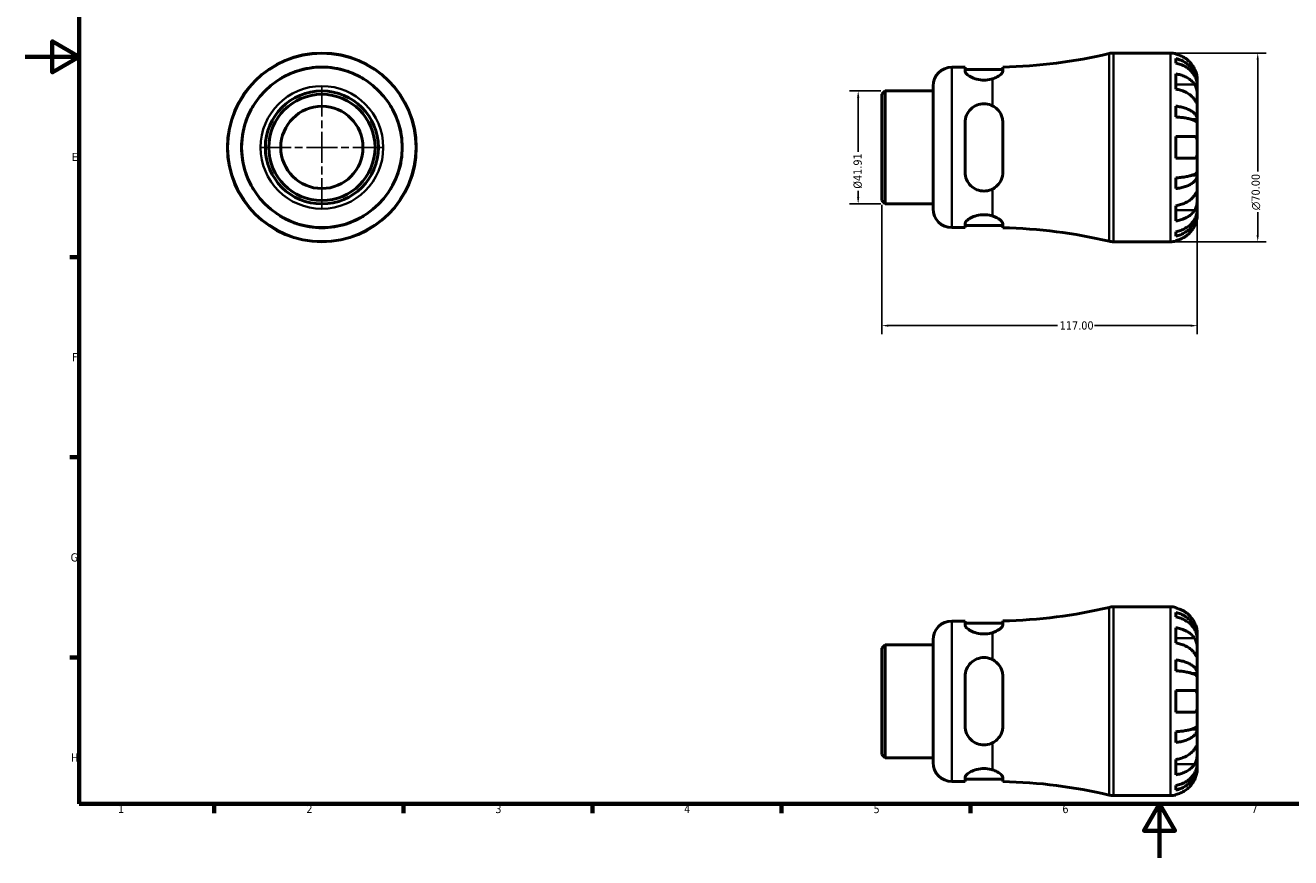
# Model space of a CAD drawing. Header units: millimetres. Extents: x 0 to 905, y 0 to 594.
# Tile 1 of 4: x 0 to 469, y 0 to 309. Entities that reach past the tile are written whole.
import ezdxf

# ---------------------------------------------------------------- set-up
doc = ezdxf.new("R2010")
doc.units = ezdxf.units.MM
doc.linetypes.add('CHAIN', pattern=[0.7087, 0.4724, -0.0591, 0.1181, -0.0591])
for name, color, linetype, lineweight in [('Border (ANSI)', 7, 'Continuous', 70), ('Center Mark (ANSI)', 7, 'Continuous', 25), ('Dimension (ANSI)', 7, 'Continuous', 25), ('Visible (ANSI)', 7, 'Continuous', 50), ('Visible Narrow (ANSI)', 7, 'Continuous', 35)]:
    doc.layers.add(name, color=color, linetype=linetype, lineweight=lineweight)
doc.styles.add('Note Text (ANSI)', font='tahoma.ttf')
doc.dimstyles.new('Default - mm (ANSI)', dxfattribs={"dimtxt": 3.048, "dimasz": 2.5, "dimexe": 3.175, "dimexo": 1.6002, "dimgap": 0.8, "dimtad": 0, "dimtoh": 1, "dimrnd": 1e-08, "dimzin": 4, "dimdsep": 46, "dimtxsty": 'Note Text (ANSI)', "dimcen": 0.09, "dimdle": 10, "dimclrd": 256, "dimclre": 256, "dimclrt": 256, "dimadec": 1, "dimazin": 1, "dimtfac": 1, "dimtofl": 0, "dimtmove": 0, "dimatfit": 3, "dimfxl": 1, "dimtolj": 1, "dimtzin": 4, "dimlwd": -1, "dimlwe": -1, "dimarcsym": 0})

# ---------------------------------------------------------------- blocks, each defined once
blk = doc.blocks.new('Borders Default Border')
at = {"layer": 'Border (ANSI)'}
for p, q in [((20, 222.75), (16.55, 222.75)), ((20, 148.5), (16.55, 148.5)), ((20, 74.25), (16.55, 74.25)), ((70.08, 20), (70.08, 16.55)), ((140.17, 20), (140.17, 16.55)), ((210.25, 20), (210.25, 16.55)), ((280.33, 20), (280.33, 16.55)), ((350.42, 20), (350.42, 16.55))]:
    blk.add_line(p, q, dxfattribs=at)
at = {"layer": 'Border (ANSI)', "flags": 128}
for points in [[(20, 20), (20, 574), (821, 574), (821, 20), (20, 20)], [(0, 297), (20, 297), (10, 302.77), (10, 291.23), (20, 297)], [(420.5, 0), (420.5, 20), (414.73, 10), (426.27, 10), (420.5, 20)]]:
    blk.add_lwpolyline(points, dxfattribs=at)
at = {"layer": 'Border (ANSI)', "char_height": 3.05, "attachment_point": 7, "style": 'Note Text (ANSI)'}
for s, insert in [('E', (17.21, 258.35)), ('F', (17.29, 184.1)), ('G', (16.81, 109.79)), ('H', (16.97, 35.6)), ('1', (34.35, 16.55)), ('2', (104.2, 16.55)), ('3', (174.26, 16.49)), ('4', (244.23, 16.55)), ('5', (314.48, 16.49)), ('6', (384.49, 16.49)), ('7', (454.6, 16.55))]:
    blk.add_mtext(s, dxfattribs=dict(at, insert=insert))
blk = doc.blocks.new('*D6')
at = {"layer": 'Defpoints', "color": 0, "transparency": 16777216}
for p in [(318.79, 284.38), (308.79, 242.47), (318.79, 242.47)]:
    blk.add_point(p, dxfattribs=at)
at = {"layer": 'Dimension (ANSI)', "transparency": 16777216}
for p, q in [((317.19, 284.38), (305.61, 284.38)), ((308.79, 281.88), (308.79, 261.83)), ((308.79, 244.97), (308.79, 247.32)), ((317.19, 242.47), (305.61, 242.47))]:
    blk.add_line(p, q, dxfattribs=at)
for points in [[(308.37, 281.88), (309.21, 281.88), (308.79, 284.38)], [(308.37, 244.97), (309.21, 244.97), (308.79, 242.47)]]:
    blk.add_solid(points, dxfattribs=at)
at = {"layer": 'Dimension (ANSI)', "transparency": 16777216, "insert": (307.05, 248.12), "char_height": 3.048, "attachment_point": 1, "rotation": 90, "style": 'Note Text (ANSI)'}
blk.add_mtext('\\A1;\\fTahoma|b0|i0;\\H3.0480;Ø41.91', dxfattribs=at)
blk = doc.blocks.new('*D7')
at = {"layer": 'Defpoints', "color": 0, "transparency": 16777216}
for p in [(434.53, 263.43), (317.53, 243.73), (434.53, 197.32)]:
    blk.add_point(p, dxfattribs=at)
at = {"layer": 'Dimension (ANSI)', "transparency": 16777216}
for p, q in [((434.53, 261.83), (434.53, 194.15)), ((317.53, 242.13), (317.53, 194.15)), ((320.03, 197.32), (382.69, 197.32)), ((432.03, 197.32), (396.37, 197.32))]:
    blk.add_line(p, q, dxfattribs=at)
for points in [[(320.03, 197.74), (320.03, 196.91), (317.53, 197.32)], [(432.03, 197.74), (432.03, 196.91), (434.53, 197.32)]]:
    blk.add_solid(points, dxfattribs=at)
at = {"layer": 'Dimension (ANSI)', "transparency": 16777216, "insert": (383.49, 198.91), "char_height": 3.048, "attachment_point": 1, "style": 'Note Text (ANSI)'}
blk.add_mtext('\\A1;117.00', dxfattribs=at)
blk = doc.blocks.new('*D9')
at = {"layer": 'Defpoints', "color": 0, "transparency": 16777216}
for p in [(424.53, 298.43), (424.53, 228.43), (456.92, 228.43)]:
    blk.add_point(p, dxfattribs=at)
at = {"layer": 'Dimension (ANSI)', "transparency": 16777216}
for p, q in [((426.13, 298.43), (460.09, 298.43)), ((456.92, 295.93), (456.92, 254.5)), ((456.92, 230.93), (456.92, 239.35)), ((426.13, 228.43), (460.09, 228.43))]:
    blk.add_line(p, q, dxfattribs=at)
for points in [[(456.5, 295.93), (457.33, 295.93), (456.92, 298.43)], [(456.5, 230.93), (457.33, 230.93), (456.92, 228.43)]]:
    blk.add_solid(points, dxfattribs=at)
at = {"layer": 'Dimension (ANSI)', "transparency": 16777216, "insert": (454.63, 240.15), "char_height": 3.048, "attachment_point": 1, "rotation": 90, "style": 'Note Text (ANSI)'}
blk.add_mtext('\\A1;\\fAIGDT|b0|i0;\\H3.0480;n\\fTahoma|b0|i0;\\H3.0480;70.00', dxfattribs=at)

msp = doc.modelspace()

# ---------------------------------------------------------------- linework, layer by layer
at = {"layer": 'Center Mark (ANSI)', "linetype": 'CHAIN', "ltscale": 24.192183}
for p, q in [((109.959, 286.3), (109.959, 240.555)), ((132.831, 263.427), (87.086, 263.427))]:
    msp.add_line(p, q, dxfattribs=at)
at = {"layer": 'Visible (ANSI)'}
for p, q in [((403.437, 298.427), (424.531, 298.427)), ((426.531, 298.225), (426.531, 297.995)), ((426.531, 296.344), (426.531, 294.684)), ((343.531, 293.177), (348.431, 293.177)), ((348.431, 293.177), (348.431, 291.719)), ((348.431, 292.377), (362.431, 292.377)), ((362.431, 291.762), (362.431, 293.218)), ((426.531, 290.699), (426.531, 285.042)), ((434.531, 286.819), (434.506, 286.819)), ((434.531, 286.819), (434.531, 288.427)), ((434.531, 286.206), (434.531, 286.819)), ((434.531, 281.105), (434.531, 286.206)), ((317.531, 283.125), (318.789, 284.382)), ((317.531, 243.73), (317.531, 283.125)), ((318.789, 284.382), (336.531, 284.382)), ((318.789, 284.382), (318.789, 242.472)), ((336.531, 240.677), (336.531, 286.177)), ((426.531, 278.722), (426.531, 274.714)), ((434.531, 273.729), (434.531, 281.105)), ((348.431, 272.627), (348.431, 254.227)), ((362.431, 254.227), (362.431, 272.627)), ((434.531, 273.729), (432.623, 273.729)), ((434.531, 272.25), (434.531, 273.729)), ((434.531, 263.427), (434.531, 272.25)), ((426.531, 267.427), (426.531, 259.427)), ((426.531, 267.427), (433.572, 267.427)), ((434.531, 254.604), (434.531, 263.427)), ((433.572, 259.427), (426.531, 259.427)), ((434.531, 253.126), (434.531, 254.604)), ((426.531, 252.141), (426.531, 248.132)), ((434.531, 253.126), (432.623, 253.126)), ((434.531, 245.75), (434.531, 253.126)), ((434.531, 240.648), (434.531, 245.75)), ((317.531, 243.73), (318.789, 242.472)), ((318.789, 242.472), (336.531, 242.472)), ((426.531, 241.813), (426.531, 236.156)), ((434.531, 240.036), (434.506, 240.036)), ((434.531, 240.036), (434.531, 240.648)), ((434.531, 238.427), (434.531, 240.036)), ((348.431, 235.136), (348.431, 233.677)), ((362.431, 233.637), (362.431, 235.093)), ((343.531, 233.677), (348.431, 233.677)), ((348.431, 234.477), (362.431, 234.477)), ((426.531, 232.171), (426.531, 230.511)), ((403.437, 228.427), (424.531, 228.427)), ((426.531, 228.86), (426.531, 228.629)), ((403.437, 93.029), (424.531, 93.029)), ((426.531, 92.827), (426.531, 92.596)), ((426.531, 90.946), (426.531, 89.285)), ((343.531, 87.779), (348.431, 87.779)), ((348.431, 87.779), (348.431, 86.321)), ((348.431, 86.979), (362.431, 86.979)), ((362.431, 86.363), (362.431, 87.819)), ((426.531, 85.3), (426.531, 79.643)), ((336.531, 35.279), (336.531, 80.779)), ((434.531, 81.42), (434.506, 81.42)), ((434.531, 81.42), (434.531, 83.029)), ((434.531, 80.808), (434.531, 81.42)), ((434.531, 75.706), (434.531, 80.808)), ((317.531, 77.726), (318.789, 78.984)), ((317.531, 38.331), (317.531, 77.726)), ((318.789, 78.984), (336.531, 78.984)), ((318.789, 78.984), (318.789, 37.074)), ((434.531, 68.33), (434.531, 75.706)), ((426.531, 73.324), (426.531, 69.315)), ((348.431, 67.229), (348.431, 48.829)), ((362.431, 48.829), (362.431, 67.229)), ((434.531, 68.33), (432.623, 68.33)), ((434.531, 66.852), (434.531, 68.33)), ((434.531, 58.029), (434.531, 66.852)), ((426.531, 62.029), (426.531, 54.029)), ((426.531, 62.029), (433.572, 62.029)), ((434.531, 49.206), (434.531, 58.029)), ((433.572, 54.029), (426.531, 54.029)), ((434.531, 47.727), (432.623, 47.727)), ((434.531, 47.727), (434.531, 49.206)), ((434.531, 40.351), (434.531, 47.727)), ((426.531, 46.742), (426.531, 42.734)), ((317.531, 38.331), (318.789, 37.074)), ((434.531, 35.25), (434.531, 40.351)), ((318.789, 37.074), (336.531, 37.074)), ((426.531, 36.414), (426.531, 30.758)), ((434.531, 34.637), (434.506, 34.637)), ((434.531, 34.637), (434.531, 35.25)), ((434.531, 33.029), (434.531, 34.637)), ((343.531, 28.279), (348.431, 28.279)), ((348.431, 29.737), (348.431, 28.279)), ((348.431, 29.079), (362.431, 29.079)), ((362.431, 28.238), (362.431, 29.694)), ((426.531, 26.772), (426.531, 25.112)), ((426.531, 23.461), (426.531, 23.231)), ((403.437, 23.029), (424.531, 23.029))]:
    msp.add_line(p, q, dxfattribs=at)
for radius in [35, 29.75, 20.955, 19.698, 15.241]:
    msp.add_circle((109.959, 263.427), radius, dxfattribs=at)
for centre, radius, start, end in [((358.531, 480.854), 187.677, 271.19071, 283.33647), ((403.437, 291.427), 7, 90, 103.33647), ((424.531, 288.427), 10, 78.46304, 90), ((109.959, 263.427), 29.791, 72.01169, 107.98831), ((343.531, 286.177), 7, 90, 180), ((109.959, 263.427), 29.791, 162.01169, 197.98831), ((109.959, 263.427), 29.791, 342.01169, 17.98831), ((343.531, 240.677), 7, 180, 270), ((109.959, 263.427), 29.791, 252.01169, 287.98831), ((358.531, 46), 187.677, 76.66353, 88.80929), ((403.437, 235.427), 7, 256.66353, 270), ((424.531, 238.427), 10, 270, 281.53696), ((358.531, 275.456), 187.677, 271.19071, 283.33647), ((403.437, 86.029), 7, 90, 103.33647), ((424.531, 83.029), 10, 78.46304, 90), ((343.531, 80.779), 7, 90, 180), ((343.531, 35.279), 7, 180, 270), ((358.531, -159.398), 187.677, 76.66353, 88.80929), ((403.437, 30.029), 7, 256.66353, 270), ((424.531, 33.029), 10, 270, 281.53696)]:
    msp.add_arc(centre, radius, start, end, dxfattribs=at)
for points, knots in [([(433.572, 292.427), (433.366, 292.866), (433.118, 293.31), (432.463, 294.297), (432.028, 294.821), (431.154, 295.698), (430.635, 296.133), (429.517, 296.884), (428.918, 297.199), (427.795, 297.666), (427.171, 297.863), (426.531, 297.995)], [4.90264375, 4.90264375, 4.90264375, 4.90264375, 5.04224508, 5.04224508, 5.22854914, 5.22854914, 5.41380406, 5.41380406, 5.59905898, 5.59905898, 5.77859995, 5.77859995, 5.77859995, 5.77859995]), ([(426.531, 296.344), (427.173, 296.217), (427.799, 296.026), (428.924, 295.574), (429.523, 295.269), (430.641, 294.544), (431.161, 294.124), (432.034, 293.277), (432.468, 292.772), (433.217, 291.685), (433.531, 291.103), (434.005, 289.993), (434.207, 289.364), (434.47, 288.077), (434.531, 287.42), (434.531, 286.819)], [0.1897184, 0.1897184, 0.1897184, 0.1897184, 0.3698032, 0.3698032, 0.5549844, 0.5549844, 0.7401655, 0.7401655, 0.9258164, 0.9258164, 1.1114673, 1.1114673, 1.2978252, 1.2978252, 1.484183, 1.484183, 1.484183, 1.484183]), ([(94.482, 288.835), (94.821, 289.041), (95.264, 289.306), (96.48, 289.978), (97.315, 290.403), (98.697, 291.006), (99.182, 291.202), (100.034, 291.518), (100.395, 291.644), (100.759, 291.762)], [-0.83336119, -0.83336119, -0.83336119, -0.83336119, -0.5948797, -0.5948797, -0.275675, -0.275675, -0.11472987, -0.11472987, 0, 0, 0, 0]), ([(119.159, 291.762), (119.342, 291.702), (119.524, 291.641), (119.903, 291.509), (120.099, 291.438), (120.797, 291.178), (121.287, 290.978), (122.641, 290.383), (123.447, 289.973), (124.647, 289.31), (125.094, 289.043), (125.435, 288.835)], [-0.83041359, -0.83041359, -0.83041359, -0.83041359, -0.77287233, -0.77287233, -0.71019857, -0.71019857, -0.54738452, -0.54738452, -0.23937612, -0.23937612, 0, 0, 0, 0]), ([(358.531, 288.835), (358.388, 288.792), (358.241, 288.751), (357.248, 288.498), (356.318, 288.38), (355.431, 288.38), (354.545, 288.38), (353.615, 288.498), (351.928, 288.928), (351.17, 289.234), (349.925, 289.889), (349.368, 290.288), (348.621, 291.055), (348.431, 291.421), (348.431, 291.719)], [-0.3130429, -0.3130429, -0.3130429, -0.3130429, -0.2659237, -0.2659237, 0, 0, 0, 0.2659237, 0.2659237, 0.5318473, 0.5318473, 0.8207988, 0.8207988, 1.1097502, 1.1097502, 1.1097502, 1.1097502]), ([(362.431, 291.762), (362.431, 291.702), (362.424, 291.641), (362.395, 291.509), (362.371, 291.438), (362.256, 291.178), (362.119, 290.978), (361.578, 290.383), (361.047, 289.973), (359.84, 289.31), (359.222, 289.043), (358.531, 288.835)], [-0.83041359, -0.83041359, -0.83041359, -0.83041359, -0.77287233, -0.77287233, -0.71019857, -0.71019857, -0.54738452, -0.54738452, -0.23937612, -0.23937612, 0, 0, 0, 0]), ([(434.531, 286.206), (434.531, 286.742), (434.47, 287.326), (434.207, 288.471), (434.005, 289.032), (433.531, 290.019), (433.217, 290.537), (432.468, 291.505), (432.034, 291.954), (431.161, 292.708), (430.641, 293.082), (429.523, 293.727), (428.924, 293.998), (427.799, 294.401), (427.173, 294.571), (426.531, 294.684)], [4.4593823, 4.4593823, 4.4593823, 4.4593823, 4.6457401, 4.6457401, 4.832098, 4.832098, 5.0177489, 5.0177489, 5.2033998, 5.2033998, 5.388581, 5.388581, 5.5737621, 5.5737621, 5.753847, 5.753847, 5.753847, 5.753847]), ([(434.531, 288.427), (434.531, 288.427), (434.532, 288.48), (434.527, 288.703), (434.521, 288.886), (434.479, 289.357), (434.444, 289.637), (434.331, 290.234), (434.26, 290.536), (434.11, 291.054), (434.044, 291.258), (433.902, 291.652), (433.829, 291.84), (433.693, 292.161), (433.634, 292.295), (433.572, 292.427)], [0, 0, 0, 0, 0.11274969, 0.11274969, 0.24046199, 0.24046199, 0.3630761, 0.3630761, 0.46982648, 0.46982648, 0.53680834, 0.53680834, 0.59738122, 0.59738122, 0.64072731, 0.64072731, 0.64072731, 0.64072731]), ([(426.531, 290.699), (427.171, 290.606), (427.795, 290.466), (428.918, 290.136), (429.517, 289.913), (430.635, 289.382), (431.154, 289.075), (432.028, 288.454), (432.463, 288.084), (433.118, 287.386), (433.366, 287.072), (433.572, 286.762)], [0.18972425, 0.18972425, 0.18972425, 0.18972425, 0.36926522, 0.36926522, 0.55452014, 0.55452014, 0.73977506, 0.73977506, 0.92607912, 0.92607912, 1.06568045, 1.06568045, 1.06568045, 1.06568045]), ([(433.572, 286.762), (433.63, 286.674), (433.686, 286.581), (433.848, 286.287), (433.945, 286.073), (434.12, 285.598), (434.197, 285.339), (434.348, 284.683), (434.409, 284.282), (434.499, 283.374), (434.517, 282.878), (434.533, 281.923), (434.531, 281.479), (434.531, 281.105)], [-0.64434498, -0.64434498, -0.64434498, -0.64434498, -0.60308586, -0.60308586, -0.52007987, -0.52007987, -0.43273909, -0.43273909, -0.31000661, -0.31000661, -0.15868997, -0.15868997, 0, 0, 0, 0]), ([(433.572, 281.105), (433.366, 281.415), (433.118, 281.729), (432.463, 282.427), (432.028, 282.798), (431.154, 283.418), (430.635, 283.726), (429.517, 284.256), (428.918, 284.479), (427.795, 284.809), (427.171, 284.949), (426.531, 285.042)], [4.90264375, 4.90264375, 4.90264375, 4.90264375, 5.04224508, 5.04224508, 5.22854914, 5.22854914, 5.41380406, 5.41380406, 5.59905898, 5.59905898, 5.77859995, 5.77859995, 5.77859995, 5.77859995]), ([(81.624, 272.627), (81.684, 272.81), (81.745, 272.993), (81.877, 273.372), (81.947, 273.568), (82.208, 274.266), (82.408, 274.756), (83.003, 276.11), (83.413, 276.916), (84.076, 278.116), (84.343, 278.562), (84.551, 278.904)], [-0.83046113, -0.83046113, -0.83046113, -0.83046113, -0.7729146, -0.7729146, -0.71023522, -0.71023522, -0.54740803, -0.54740803, -0.23939157, -0.23939157, -0.00004772, -0.00004772, -0.00004772, -0.00004772]), ([(135.366, 278.904), (135.573, 278.565), (135.837, 278.122), (136.509, 276.907), (136.934, 276.072), (137.537, 274.689), (137.733, 274.204), (138.049, 273.352), (138.175, 272.991), (138.293, 272.627)], [-0.83336138, -0.83336138, -0.83336138, -0.83336138, -0.59492166, -0.59492166, -0.27570298, -0.27570298, -0.1147421, -0.1147421, 0, 0, 0, 0]), ([(348.431, 272.627), (348.431, 273.543), (348.621, 274.503), (349.368, 276.252), (349.925, 277.042), (351.17, 278.242), (351.928, 278.756), (353.615, 279.449), (354.545, 279.627), (356.318, 279.627), (357.248, 279.449), (358.241, 279.041), (358.388, 278.975), (358.531, 278.904)], [1.068423, 1.068423, 1.068423, 1.068423, 1.3573744, 1.3573744, 1.6463258, 1.6463258, 1.9122495, 1.9122495, 2.1781732, 2.1781732, 2.4440968, 2.4440968, 2.4912161, 2.4912161, 2.4912161, 2.4912161]), ([(358.531, 278.904), (359.217, 278.565), (359.831, 278.122), (361.059, 276.907), (361.605, 276.072), (362.139, 274.689), (362.27, 274.204), (362.403, 273.352), (362.431, 272.991), (362.431, 272.627)], [-0.83336138, -0.83336138, -0.83336138, -0.83336138, -0.59492166, -0.59492166, -0.27570298, -0.27570298, -0.1147421, -0.1147421, 0, 0, 0, 0]), ([(426.531, 278.722), (427.173, 278.656), (427.799, 278.555), (428.924, 278.319), (429.523, 278.159), (430.641, 277.779), (431.161, 277.558), (432.034, 277.114), (432.468, 276.85), (433.217, 276.28), (433.531, 275.975), (434.005, 275.393), (434.207, 275.063), (434.47, 274.388), (434.531, 274.044), (434.531, 273.729)], [0.1897184, 0.1897184, 0.1897184, 0.1897184, 0.3698032, 0.3698032, 0.5549844, 0.5549844, 0.7401655, 0.7401655, 0.9258164, 0.9258164, 1.1114673, 1.1114673, 1.2978252, 1.2978252, 1.484183, 1.484183, 1.484183, 1.484183]), ([(434.531, 281.105), (434.531, 280.896), (434.532, 280.71), (434.53, 280.383), (434.528, 280.246), (434.51, 280.006), (434.489, 279.934), (434.402, 279.933), (434.339, 279.994), (434.183, 280.197), (434.106, 280.307), (433.928, 280.569), (433.828, 280.718), (433.671, 280.955), (433.622, 281.029), (433.572, 281.105)], [0, 0, 0, 0, 0.08884908, 0.08884908, 0.18379648, 0.18379648, 0.31419699, 0.31419699, 0.43784665, 0.43784665, 0.52411276, 0.52411276, 0.60765264, 0.60765264, 0.6434969, 0.6434969, 0.6434969, 0.6434969]), ([(434.531, 272.25), (434.531, 272.406), (434.47, 272.576), (434.207, 272.909), (434.005, 273.071), (433.531, 273.358), (433.217, 273.509), (432.468, 273.79), (432.034, 273.921), (431.161, 274.14), (430.641, 274.248), (429.523, 274.436), (428.924, 274.515), (427.799, 274.632), (427.173, 274.681), (426.531, 274.714)], [4.4593823, 4.4593823, 4.4593823, 4.4593823, 4.6457401, 4.6457401, 4.832098, 4.832098, 5.0177489, 5.0177489, 5.2033998, 5.2033998, 5.388581, 5.388581, 5.5737621, 5.5737621, 5.753847, 5.753847, 5.753847, 5.753847]), ([(433.572, 267.427), (433.64, 267.427), (433.706, 267.419), (433.867, 267.376), (433.956, 267.329), (434.122, 267.181), (434.196, 267.077), (434.348, 266.754), (434.409, 266.507), (434.499, 265.852), (434.517, 265.43), (434.533, 264.479), (434.531, 263.956), (434.531, 263.427)], [-0.64008532, -0.64008532, -0.64008532, -0.64008532, -0.59222185, -0.59222185, -0.51595037, -0.51595037, -0.43235608, -0.43235608, -0.30863031, -0.30863031, -0.15844955, -0.15844955, 0, 0, 0, 0]), ([(434.531, 263.427), (434.531, 263.09), (434.532, 262.753), (434.529, 262.068), (434.525, 261.725), (434.493, 260.959), (434.456, 260.571), (434.325, 260.05), (434.256, 259.88), (434.1, 259.65), (434.021, 259.574), (433.841, 259.467), (433.739, 259.437), (433.61, 259.428), (433.591, 259.427), (433.572, 259.427)], [-2.77804136, -2.77804136, -2.77804136, -2.77804136, -2.67672151, -2.67672151, -2.56558131, -2.56558131, -2.40960112, -2.40960112, -2.30519389, -2.30519389, -2.22617552, -2.22617552, -2.14450488, -2.14450488, -2.1308178, -2.1308178, -2.1308178, -2.1308178]), ([(84.551, 247.951), (84.345, 248.29), (84.08, 248.733), (83.408, 249.948), (82.983, 250.783), (82.38, 252.166), (82.184, 252.65), (81.868, 253.503), (81.742, 253.864), (81.624, 254.227)], [-0.83336138, -0.83336138, -0.83336138, -0.83336138, -0.59492166, -0.59492166, -0.27570298, -0.27570298, -0.1147421, -0.1147421, 0, 0, 0, 0]), ([(138.293, 254.227), (138.233, 254.044), (138.172, 253.862), (138.04, 253.483), (137.97, 253.287), (137.709, 252.589), (137.509, 252.099), (136.914, 250.745), (136.504, 249.939), (135.841, 248.739), (135.574, 248.292), (135.366, 247.951)], [-0.83046113, -0.83046113, -0.83046113, -0.83046113, -0.7729146, -0.7729146, -0.71023522, -0.71023522, -0.54740803, -0.54740803, -0.23939157, -0.23939157, -0.00004772, -0.00004772, -0.00004772, -0.00004772]), ([(358.531, 247.951), (358.388, 247.88), (358.241, 247.814), (357.248, 247.406), (356.318, 247.227), (355.431, 247.227), (354.545, 247.227), (353.615, 247.406), (351.928, 248.099), (351.17, 248.612), (349.925, 249.813), (349.368, 250.603), (348.621, 252.352), (348.431, 253.311), (348.431, 254.227)], [-0.3130429, -0.3130429, -0.3130429, -0.3130429, -0.2659237, -0.2659237, 0, 0, 0, 0.2659237, 0.2659237, 0.5318473, 0.5318473, 0.8207988, 0.8207988, 1.1097502, 1.1097502, 1.1097502, 1.1097502]), ([(362.431, 254.227), (362.431, 254.044), (362.424, 253.862), (362.395, 253.483), (362.371, 253.287), (362.256, 252.589), (362.119, 252.099), (361.578, 250.745), (361.046, 249.939), (359.84, 248.739), (359.222, 248.292), (358.531, 247.951)], [-0.83046113, -0.83046113, -0.83046113, -0.83046113, -0.7729146, -0.7729146, -0.71023522, -0.71023522, -0.54740803, -0.54740803, -0.23939157, -0.23939157, -0.00004772, -0.00004772, -0.00004772, -0.00004772]), ([(426.531, 252.141), (427.173, 252.174), (427.799, 252.223), (428.924, 252.34), (429.523, 252.419), (430.641, 252.606), (431.161, 252.715), (432.034, 252.934), (432.468, 253.065), (433.217, 253.346), (433.531, 253.496), (434.005, 253.783), (434.207, 253.946), (434.47, 254.279), (434.531, 254.449), (434.531, 254.604)], [0.1897184, 0.1897184, 0.1897184, 0.1897184, 0.3698032, 0.3698032, 0.5549844, 0.5549844, 0.7401655, 0.7401655, 0.9258164, 0.9258164, 1.1114673, 1.1114673, 1.2978252, 1.2978252, 1.484183, 1.484183, 1.484183, 1.484183]), ([(434.531, 253.126), (434.531, 252.811), (434.47, 252.466), (434.207, 251.792), (434.005, 251.462), (433.531, 250.88), (433.217, 250.575), (432.468, 250.005), (432.034, 249.74), (431.161, 249.296), (430.641, 249.076), (429.523, 248.696), (428.924, 248.536), (427.799, 248.299), (427.173, 248.199), (426.531, 248.132)], [4.4593823, 4.4593823, 4.4593823, 4.4593823, 4.6457401, 4.6457401, 4.832098, 4.832098, 5.0177489, 5.0177489, 5.2033998, 5.2033998, 5.388581, 5.388581, 5.5737621, 5.5737621, 5.753847, 5.753847, 5.753847, 5.753847]), ([(426.531, 241.813), (427.171, 241.906), (427.795, 242.045), (428.918, 242.375), (429.517, 242.599), (430.635, 243.129), (431.154, 243.437), (432.028, 244.057), (432.463, 244.428), (433.118, 245.125), (433.366, 245.44), (433.572, 245.75)], [0.18972425, 0.18972425, 0.18972425, 0.18972425, 0.36926522, 0.36926522, 0.55452014, 0.55452014, 0.73977506, 0.73977506, 0.92607912, 0.92607912, 1.06568045, 1.06568045, 1.06568045, 1.06568045]), ([(433.572, 245.75), (433.63, 245.838), (433.686, 245.922), (433.848, 246.166), (433.945, 246.311), (434.12, 246.569), (434.197, 246.677), (434.348, 246.871), (434.409, 246.927), (434.499, 246.914), (434.517, 246.812), (434.533, 246.42), (434.531, 246.124), (434.531, 245.75)], [-0.64434498, -0.64434498, -0.64434498, -0.64434498, -0.60308586, -0.60308586, -0.52007987, -0.52007987, -0.43273909, -0.43273909, -0.31000661, -0.31000661, -0.15868997, -0.15868997, 0, 0, 0, 0]), ([(434.531, 245.75), (434.531, 245.54), (434.532, 245.308), (434.53, 244.79), (434.528, 244.504), (434.51, 243.793), (434.489, 243.363), (434.402, 242.521), (434.339, 242.118), (434.183, 241.466), (434.106, 241.212), (433.928, 240.742), (433.828, 240.528), (433.671, 240.249), (433.622, 240.169), (433.572, 240.093)], [0, 0, 0, 0, 0.08884908, 0.08884908, 0.18379648, 0.18379648, 0.31419699, 0.31419699, 0.43784665, 0.43784665, 0.52411276, 0.52411276, 0.60765264, 0.60765264, 0.6434969, 0.6434969, 0.6434969, 0.6434969]), ([(426.531, 232.171), (427.173, 232.284), (427.799, 232.454), (428.924, 232.856), (429.523, 233.127), (430.641, 233.773), (431.161, 234.147), (432.034, 234.901), (432.468, 235.35), (433.217, 236.318), (433.531, 236.836), (434.005, 237.823), (434.207, 238.384), (434.47, 239.529), (434.531, 240.113), (434.531, 240.648)], [0.1897184, 0.1897184, 0.1897184, 0.1897184, 0.3698032, 0.3698032, 0.5549844, 0.5549844, 0.7401655, 0.7401655, 0.9258164, 0.9258164, 1.1114673, 1.1114673, 1.2978252, 1.2978252, 1.484183, 1.484183, 1.484183, 1.484183]), ([(433.572, 240.093), (433.366, 239.783), (433.118, 239.468), (432.463, 238.771), (432.028, 238.4), (431.154, 237.78), (430.635, 237.472), (429.517, 236.942), (428.918, 236.719), (427.795, 236.389), (427.171, 236.249), (426.531, 236.156)], [4.90264375, 4.90264375, 4.90264375, 4.90264375, 5.04224508, 5.04224508, 5.22854914, 5.22854914, 5.41380406, 5.41380406, 5.59905898, 5.59905898, 5.77859995, 5.77859995, 5.77859995, 5.77859995]), ([(434.531, 240.036), (434.531, 239.435), (434.47, 238.778), (434.207, 237.491), (434.005, 236.862), (433.531, 235.752), (433.217, 235.17), (432.468, 234.083), (432.034, 233.578), (431.161, 232.731), (430.641, 232.31), (429.523, 231.585), (428.924, 231.281), (427.799, 230.829), (427.173, 230.638), (426.531, 230.511)], [4.4593823, 4.4593823, 4.4593823, 4.4593823, 4.6457401, 4.6457401, 4.832098, 4.832098, 5.0177489, 5.0177489, 5.2033998, 5.2033998, 5.388581, 5.388581, 5.5737621, 5.5737621, 5.753847, 5.753847, 5.753847, 5.753847]), ([(100.759, 235.093), (100.575, 235.152), (100.393, 235.214), (100.014, 235.346), (99.818, 235.416), (99.12, 235.677), (98.63, 235.877), (97.276, 236.472), (96.47, 236.882), (95.27, 237.545), (94.824, 237.812), (94.482, 238.02)], [-0.83046113, -0.83046113, -0.83046113, -0.83046113, -0.7729146, -0.7729146, -0.71023522, -0.71023522, -0.54740803, -0.54740803, -0.23939157, -0.23939157, -0.00004772, -0.00004772, -0.00004772, -0.00004772]), ([(125.435, 238.02), (125.096, 237.813), (124.653, 237.549), (123.438, 236.877), (122.603, 236.452), (121.22, 235.849), (120.736, 235.653), (119.883, 235.337), (119.522, 235.211), (119.159, 235.093)], [-0.83336138, -0.83336138, -0.83336138, -0.83336138, -0.59492166, -0.59492166, -0.27570298, -0.27570298, -0.1147421, -0.1147421, 0, 0, 0, 0]), ([(348.431, 235.136), (348.431, 235.433), (348.621, 235.799), (349.368, 236.566), (349.925, 236.966), (351.17, 237.62), (351.928, 237.927), (353.615, 238.357), (354.545, 238.475), (356.318, 238.475), (357.248, 238.357), (358.241, 238.104), (358.388, 238.063), (358.531, 238.02)], [1.068423, 1.068423, 1.068423, 1.068423, 1.3573744, 1.3573744, 1.6463258, 1.6463258, 1.9122495, 1.9122495, 2.1781732, 2.1781732, 2.4440968, 2.4440968, 2.4912161, 2.4912161, 2.4912161, 2.4912161]), ([(358.531, 238.02), (359.217, 237.813), (359.831, 237.549), (361.059, 236.877), (361.605, 236.452), (362.139, 235.849), (362.27, 235.653), (362.403, 235.337), (362.431, 235.211), (362.431, 235.093)], [-0.83336138, -0.83336138, -0.83336138, -0.83336138, -0.59492166, -0.59492166, -0.27570298, -0.27570298, -0.1147421, -0.1147421, 0, 0, 0, 0]), ([(433.572, 234.427), (433.64, 234.574), (433.706, 234.722), (433.867, 235.107), (433.956, 235.344), (434.122, 235.835), (434.196, 236.086), (434.348, 236.685), (434.409, 237.013), (434.499, 237.648), (434.517, 237.926), (434.533, 238.323), (434.531, 238.427), (434.531, 238.427)], [-0.64008532, -0.64008532, -0.64008532, -0.64008532, -0.59222185, -0.59222185, -0.51595037, -0.51595037, -0.43235608, -0.43235608, -0.30863031, -0.30863031, -0.15844955, -0.15844955, 0, 0, 0, 0]), ([(426.531, 228.86), (427.171, 228.991), (427.795, 229.189), (428.918, 229.656), (429.517, 229.971), (430.635, 230.721), (431.154, 231.156), (432.028, 232.034), (432.463, 232.558), (433.118, 233.544), (433.366, 233.989), (433.572, 234.427)], [0.18972425, 0.18972425, 0.18972425, 0.18972425, 0.36926522, 0.36926522, 0.55452014, 0.55452014, 0.73977506, 0.73977506, 0.92607912, 0.92607912, 1.06568045, 1.06568045, 1.06568045, 1.06568045]), ([(433.572, 87.029), (433.366, 87.467), (433.118, 87.912), (432.463, 88.898), (432.028, 89.422), (431.154, 90.3), (430.635, 90.735), (429.517, 91.485), (428.918, 91.801), (427.795, 92.267), (427.171, 92.465), (426.531, 92.596)], [4.90264375, 4.90264375, 4.90264375, 4.90264375, 5.04224508, 5.04224508, 5.22854914, 5.22854914, 5.41380406, 5.41380406, 5.59905898, 5.59905898, 5.77859995, 5.77859995, 5.77859995, 5.77859995]), ([(426.531, 90.946), (427.173, 90.818), (427.799, 90.627), (428.924, 90.175), (429.523, 89.871), (430.641, 89.146), (431.161, 88.725), (432.034, 87.878), (432.468, 87.374), (433.217, 86.286), (433.531, 85.704), (434.005, 84.595), (434.207, 83.965), (434.47, 82.678), (434.531, 82.022), (434.531, 81.42)], [0.1897184, 0.1897184, 0.1897184, 0.1897184, 0.3698032, 0.3698032, 0.5549844, 0.5549844, 0.7401655, 0.7401655, 0.9258164, 0.9258164, 1.1114673, 1.1114673, 1.2978252, 1.2978252, 1.484183, 1.484183, 1.484183, 1.484183]), ([(434.531, 80.808), (434.531, 81.343), (434.47, 81.928), (434.207, 83.073), (434.005, 83.633), (433.531, 84.62), (433.217, 85.139), (432.468, 86.106), (432.034, 86.556), (431.161, 87.309), (430.641, 87.684), (429.523, 88.329), (428.924, 88.6), (427.799, 89.002), (427.173, 89.172), (426.531, 89.285)], [4.4593823, 4.4593823, 4.4593823, 4.4593823, 4.6457401, 4.6457401, 4.832098, 4.832098, 5.0177489, 5.0177489, 5.2033998, 5.2033998, 5.388581, 5.388581, 5.5737621, 5.5737621, 5.753847, 5.753847, 5.753847, 5.753847]), ([(358.531, 83.436), (358.388, 83.393), (358.241, 83.352), (357.248, 83.1), (356.318, 82.981), (355.431, 82.981), (354.545, 82.981), (353.615, 83.1), (351.928, 83.529), (351.17, 83.836), (349.925, 84.49), (349.368, 84.89), (348.621, 85.657), (348.431, 86.023), (348.431, 86.321)], [-0.3130429, -0.3130429, -0.3130429, -0.3130429, -0.2659237, -0.2659237, 0, 0, 0, 0.2659237, 0.2659237, 0.5318473, 0.5318473, 0.8207988, 0.8207988, 1.1097502, 1.1097502, 1.1097502, 1.1097502]), ([(362.431, 86.363), (362.431, 86.304), (362.424, 86.242), (362.395, 86.111), (362.371, 86.04), (362.256, 85.779), (362.119, 85.579), (361.578, 84.984), (361.046, 84.574), (359.84, 83.911), (359.222, 83.644), (358.531, 83.436)], [-0.83046113, -0.83046113, -0.83046113, -0.83046113, -0.7729146, -0.7729146, -0.71023522, -0.71023522, -0.54740803, -0.54740803, -0.23939157, -0.23939157, -0.00004772, -0.00004772, -0.00004772, -0.00004772]), ([(426.531, 85.3), (427.171, 85.207), (427.795, 85.068), (428.918, 84.738), (429.517, 84.515), (430.635, 83.984), (431.154, 83.676), (432.028, 83.056), (432.463, 82.685), (433.118, 81.988), (433.366, 81.673), (433.572, 81.363)], [0.18972425, 0.18972425, 0.18972425, 0.18972425, 0.36926522, 0.36926522, 0.55452014, 0.55452014, 0.73977506, 0.73977506, 0.92607912, 0.92607912, 1.06568045, 1.06568045, 1.06568045, 1.06568045]), ([(434.531, 83.029), (434.531, 83.029), (434.532, 83.072), (434.529, 83.249), (434.525, 83.391), (434.493, 83.839), (434.456, 84.183), (434.325, 84.859), (434.256, 85.151), (434.1, 85.69), (434.021, 85.928), (433.841, 86.414), (433.739, 86.662), (433.61, 86.947), (433.591, 86.988), (433.572, 87.029)], [-2.77804136, -2.77804136, -2.77804136, -2.77804136, -2.67672151, -2.67672151, -2.56558131, -2.56558131, -2.40960112, -2.40960112, -2.30519389, -2.30519389, -2.22617552, -2.22617552, -2.14450488, -2.14450488, -2.1308178, -2.1308178, -2.1308178, -2.1308178]), ([(433.572, 81.363), (433.63, 81.275), (433.686, 81.183), (433.848, 80.889), (433.945, 80.674), (434.12, 80.199), (434.197, 79.94), (434.348, 79.285), (434.409, 78.884), (434.499, 77.976), (434.517, 77.479), (434.533, 76.525), (434.531, 76.08), (434.531, 75.706)], [-0.64434498, -0.64434498, -0.64434498, -0.64434498, -0.60308586, -0.60308586, -0.52007987, -0.52007987, -0.43273909, -0.43273909, -0.31000661, -0.31000661, -0.15868997, -0.15868997, 0, 0, 0, 0]), ([(433.572, 75.706), (433.366, 76.016), (433.118, 76.331), (432.463, 77.028), (432.028, 77.399), (431.154, 78.019), (430.635, 78.327), (429.517, 78.858), (428.918, 79.081), (427.795, 79.411), (427.171, 79.55), (426.531, 79.643)], [4.90264375, 4.90264375, 4.90264375, 4.90264375, 5.04224508, 5.04224508, 5.22854914, 5.22854914, 5.41380406, 5.41380406, 5.59905898, 5.59905898, 5.77859995, 5.77859995, 5.77859995, 5.77859995]), ([(434.531, 75.706), (434.531, 75.497), (434.532, 75.312), (434.53, 74.984), (434.528, 74.848), (434.51, 74.607), (434.489, 74.536), (434.402, 74.534), (434.339, 74.596), (434.183, 74.798), (434.106, 74.908), (433.928, 75.17), (433.828, 75.319), (433.671, 75.556), (433.622, 75.63), (433.572, 75.706)], [0, 0, 0, 0, 0.08884908, 0.08884908, 0.18379648, 0.18379648, 0.31419699, 0.31419699, 0.43784665, 0.43784665, 0.52411276, 0.52411276, 0.60765264, 0.60765264, 0.6434969, 0.6434969, 0.6434969, 0.6434969]), ([(348.431, 67.229), (348.431, 68.145), (348.621, 69.104), (349.368, 70.853), (349.925, 71.643), (351.17, 72.844), (351.928, 73.357), (353.615, 74.05), (354.545, 74.229), (356.318, 74.229), (357.248, 74.05), (358.241, 73.642), (358.388, 73.576), (358.531, 73.505)], [1.068423, 1.068423, 1.068423, 1.068423, 1.3573744, 1.3573744, 1.6463258, 1.6463258, 1.9122495, 1.9122495, 2.1781732, 2.1781732, 2.4440968, 2.4440968, 2.4912161, 2.4912161, 2.4912161, 2.4912161]), ([(358.531, 73.505), (359.217, 73.166), (359.831, 72.724), (361.059, 71.508), (361.605, 70.673), (362.139, 69.29), (362.27, 68.806), (362.403, 67.953), (362.431, 67.593), (362.431, 67.229)], [-0.83336138, -0.83336138, -0.83336138, -0.83336138, -0.59492166, -0.59492166, -0.27570298, -0.27570298, -0.1147421, -0.1147421, 0, 0, 0, 0]), ([(426.531, 73.324), (427.173, 73.257), (427.799, 73.157), (428.924, 72.92), (429.523, 72.76), (430.641, 72.38), (431.161, 72.16), (432.034, 71.716), (432.468, 71.451), (433.217, 70.881), (433.531, 70.576), (434.005, 69.994), (434.207, 69.664), (434.47, 68.99), (434.531, 68.645), (434.531, 68.33)], [0.1897184, 0.1897184, 0.1897184, 0.1897184, 0.3698032, 0.3698032, 0.5549844, 0.5549844, 0.7401655, 0.7401655, 0.9258164, 0.9258164, 1.1114673, 1.1114673, 1.2978252, 1.2978252, 1.484183, 1.484183, 1.484183, 1.484183]), ([(434.531, 66.852), (434.531, 67.007), (434.47, 67.177), (434.207, 67.51), (434.005, 67.673), (433.531, 67.96), (433.217, 68.11), (432.468, 68.392), (432.034, 68.522), (431.161, 68.741), (430.641, 68.85), (429.523, 69.037), (428.924, 69.116), (427.799, 69.233), (427.173, 69.282), (426.531, 69.315)], [4.4593823, 4.4593823, 4.4593823, 4.4593823, 4.6457401, 4.6457401, 4.832098, 4.832098, 5.0177489, 5.0177489, 5.2033998, 5.2033998, 5.388581, 5.388581, 5.5737621, 5.5737621, 5.753847, 5.753847, 5.753847, 5.753847]), ([(433.572, 62.029), (433.64, 62.029), (433.706, 62.021), (433.867, 61.978), (433.956, 61.93), (434.122, 61.782), (434.196, 61.679), (434.348, 61.356), (434.409, 61.108), (434.499, 60.453), (434.517, 60.031), (434.533, 59.08), (434.531, 58.557), (434.531, 58.029)], [-0.64008532, -0.64008532, -0.64008532, -0.64008532, -0.59222185, -0.59222185, -0.51595037, -0.51595037, -0.43235608, -0.43235608, -0.30863031, -0.30863031, -0.15844955, -0.15844955, 0, 0, 0, 0]), ([(434.531, 58.029), (434.531, 57.691), (434.532, 57.355), (434.529, 56.669), (434.525, 56.326), (434.493, 55.561), (434.456, 55.172), (434.325, 54.651), (434.256, 54.481), (434.1, 54.251), (434.021, 54.176), (433.841, 54.068), (433.739, 54.038), (433.61, 54.029), (433.591, 54.029), (433.572, 54.029)], [-2.77804136, -2.77804136, -2.77804136, -2.77804136, -2.67672151, -2.67672151, -2.56558131, -2.56558131, -2.40960112, -2.40960112, -2.30519389, -2.30519389, -2.22617552, -2.22617552, -2.14450488, -2.14450488, -2.1308178, -2.1308178, -2.1308178, -2.1308178]), ([(358.531, 42.553), (358.388, 42.482), (358.241, 42.415), (357.248, 42.007), (356.318, 41.829), (355.431, 41.829), (354.545, 41.829), (353.615, 42.007), (351.928, 42.7), (351.17, 43.214), (349.925, 44.414), (349.368, 45.205), (348.621, 46.953), (348.431, 47.913), (348.431, 48.829)], [-0.3130429, -0.3130429, -0.3130429, -0.3130429, -0.2659237, -0.2659237, 0, 0, 0, 0.2659237, 0.2659237, 0.5318473, 0.5318473, 0.8207988, 0.8207988, 1.1097502, 1.1097502, 1.1097502, 1.1097502]), ([(362.431, 48.829), (362.431, 48.646), (362.424, 48.463), (362.395, 48.085), (362.371, 47.889), (362.256, 47.19), (362.119, 46.7), (361.578, 45.346), (361.046, 44.541), (359.84, 43.341), (359.222, 42.894), (358.531, 42.553)], [-0.83046113, -0.83046113, -0.83046113, -0.83046113, -0.7729146, -0.7729146, -0.71023522, -0.71023522, -0.54740803, -0.54740803, -0.23939157, -0.23939157, -0.00004772, -0.00004772, -0.00004772, -0.00004772]), ([(426.531, 46.742), (427.173, 46.775), (427.799, 46.825), (428.924, 46.941), (429.523, 47.02), (430.641, 47.208), (431.161, 47.316), (432.034, 47.535), (432.468, 47.666), (433.217, 47.947), (433.531, 48.098), (434.005, 48.385), (434.207, 48.548), (434.47, 48.88), (434.531, 49.05), (434.531, 49.206)], [0.1897184, 0.1897184, 0.1897184, 0.1897184, 0.3698032, 0.3698032, 0.5549844, 0.5549844, 0.7401655, 0.7401655, 0.9258164, 0.9258164, 1.1114673, 1.1114673, 1.2978252, 1.2978252, 1.484183, 1.484183, 1.484183, 1.484183]), ([(434.531, 47.727), (434.531, 47.412), (434.47, 47.068), (434.207, 46.393), (434.005, 46.063), (433.531, 45.482), (433.217, 45.176), (432.468, 44.606), (432.034, 44.342), (431.161, 43.898), (430.641, 43.677), (429.523, 43.297), (428.924, 43.138), (427.799, 42.901), (427.173, 42.801), (426.531, 42.734)], [4.4593823, 4.4593823, 4.4593823, 4.4593823, 4.6457401, 4.6457401, 4.832098, 4.832098, 5.0177489, 5.0177489, 5.2033998, 5.2033998, 5.388581, 5.388581, 5.5737621, 5.5737621, 5.753847, 5.753847, 5.753847, 5.753847]), ([(426.531, 36.414), (427.171, 36.507), (427.795, 36.647), (428.918, 36.977), (429.517, 37.2), (430.635, 37.731), (431.154, 38.038), (432.028, 38.659), (432.463, 39.029), (433.118, 39.727), (433.366, 40.041), (433.572, 40.351)], [0.18972425, 0.18972425, 0.18972425, 0.18972425, 0.36926522, 0.36926522, 0.55452014, 0.55452014, 0.73977506, 0.73977506, 0.92607912, 0.92607912, 1.06568045, 1.06568045, 1.06568045, 1.06568045]), ([(433.572, 40.351), (433.63, 40.439), (433.686, 40.524), (433.848, 40.767), (433.945, 40.913), (434.12, 41.17), (434.197, 41.279), (434.348, 41.472), (434.409, 41.528), (434.499, 41.515), (434.517, 41.414), (434.533, 41.021), (434.531, 40.725), (434.531, 40.351)], [-0.64434498, -0.64434498, -0.64434498, -0.64434498, -0.60308586, -0.60308586, -0.52007987, -0.52007987, -0.43273909, -0.43273909, -0.31000661, -0.31000661, -0.15868997, -0.15868997, 0, 0, 0, 0]), ([(434.531, 40.351), (434.531, 40.142), (434.532, 39.91), (434.53, 39.392), (434.528, 39.105), (434.51, 38.394), (434.489, 37.964), (434.402, 37.122), (434.339, 36.719), (434.183, 36.068), (434.106, 35.813), (433.928, 35.344), (433.828, 35.13), (433.671, 34.851), (433.622, 34.771), (433.572, 34.694)], [0, 0, 0, 0, 0.08884908, 0.08884908, 0.18379648, 0.18379648, 0.31419699, 0.31419699, 0.43784665, 0.43784665, 0.52411276, 0.52411276, 0.60765264, 0.60765264, 0.6434969, 0.6434969, 0.6434969, 0.6434969]), ([(348.431, 29.737), (348.431, 30.035), (348.621, 30.401), (349.368, 31.168), (349.925, 31.567), (351.17, 32.222), (351.928, 32.528), (353.615, 32.958), (354.545, 33.076), (356.318, 33.076), (357.248, 32.958), (358.241, 32.705), (358.388, 32.664), (358.531, 32.621)], [1.068423, 1.068423, 1.068423, 1.068423, 1.3573744, 1.3573744, 1.6463258, 1.6463258, 1.9122495, 1.9122495, 2.1781732, 2.1781732, 2.4440968, 2.4440968, 2.4912161, 2.4912161, 2.4912161, 2.4912161]), ([(426.531, 26.772), (427.173, 26.885), (427.799, 27.056), (428.924, 27.458), (429.523, 27.729), (430.641, 28.374), (431.161, 28.748), (432.034, 29.502), (432.468, 29.951), (433.217, 30.919), (433.531, 31.437), (434.005, 32.425), (434.207, 32.985), (434.47, 34.13), (434.531, 34.715), (434.531, 35.25)], [0.1897184, 0.1897184, 0.1897184, 0.1897184, 0.3698032, 0.3698032, 0.5549844, 0.5549844, 0.7401655, 0.7401655, 0.9258164, 0.9258164, 1.1114673, 1.1114673, 1.2978252, 1.2978252, 1.484183, 1.484183, 1.484183, 1.484183]), ([(433.572, 34.694), (433.366, 34.384), (433.118, 34.07), (432.463, 33.372), (432.028, 33.002), (431.154, 32.381), (430.635, 32.074), (429.517, 31.543), (428.918, 31.32), (427.795, 30.99), (427.171, 30.85), (426.531, 30.758)], [4.90264375, 4.90264375, 4.90264375, 4.90264375, 5.04224508, 5.04224508, 5.22854914, 5.22854914, 5.41380406, 5.41380406, 5.59905898, 5.59905898, 5.77859995, 5.77859995, 5.77859995, 5.77859995]), ([(434.531, 34.637), (434.531, 34.036), (434.47, 33.379), (434.207, 32.093), (434.005, 31.463), (433.531, 30.353), (433.217, 29.771), (432.468, 28.684), (432.034, 28.179), (431.161, 27.332), (430.641, 26.912), (429.523, 26.187), (428.924, 25.882), (427.799, 25.43), (427.173, 25.239), (426.531, 25.112)], [4.4593823, 4.4593823, 4.4593823, 4.4593823, 4.6457401, 4.6457401, 4.832098, 4.832098, 5.0177489, 5.0177489, 5.2033998, 5.2033998, 5.388581, 5.388581, 5.5737621, 5.5737621, 5.753847, 5.753847, 5.753847, 5.753847]), ([(433.572, 29.029), (433.64, 29.175), (433.706, 29.323), (433.867, 29.709), (433.956, 29.946), (434.122, 30.437), (434.196, 30.688), (434.348, 31.286), (434.409, 31.614), (434.499, 32.249), (434.517, 32.528), (434.533, 32.924), (434.531, 33.029), (434.531, 33.029)], [-0.64008532, -0.64008532, -0.64008532, -0.64008532, -0.59222185, -0.59222185, -0.51595037, -0.51595037, -0.43235608, -0.43235608, -0.30863031, -0.30863031, -0.15844955, -0.15844955, 0, 0, 0, 0]), ([(358.531, 32.621), (359.217, 32.415), (359.831, 32.15), (361.059, 31.478), (361.605, 31.053), (362.139, 30.451), (362.27, 30.254), (362.403, 29.938), (362.431, 29.813), (362.431, 29.694)], [-0.83336138, -0.83336138, -0.83336138, -0.83336138, -0.59492166, -0.59492166, -0.27570298, -0.27570298, -0.1147421, -0.1147421, 0, 0, 0, 0]), ([(426.531, 23.461), (427.171, 23.593), (427.795, 23.79), (428.918, 24.257), (429.517, 24.572), (430.635, 25.323), (431.154, 25.758), (432.028, 26.635), (432.463, 27.159), (433.118, 28.146), (433.366, 28.59), (433.572, 29.029)], [0.18972425, 0.18972425, 0.18972425, 0.18972425, 0.36926522, 0.36926522, 0.55452014, 0.55452014, 0.73977506, 0.73977506, 0.92607912, 0.92607912, 1.06568045, 1.06568045, 1.06568045, 1.06568045])]:
    msp.add_open_spline(points, degree=3, knots=knots, dxfattribs=at)
at = {"layer": 'Visible Narrow (ANSI)'}
for p, q in [((401.823, 229.045), (401.823, 297.81)), ((403.437, 297.996), (403.437, 228.858)), ((424.531, 228.858), (424.531, 297.996)), ((100.759, 291.721), (100.759, 291.76)), ((119.159, 291.76), (119.159, 291.721)), ((343.531, 292.811), (343.531, 234.044)), ((358.531, 279.505), (358.531, 288.459)), ((433.22, 286.762), (426.883, 286.762)), ((81.626, 272.627), (81.665, 272.627)), ((138.252, 272.627), (138.291, 272.627)), ((81.665, 254.227), (81.626, 254.227)), ((138.291, 254.227), (138.252, 254.227)), ((358.531, 238.396), (358.531, 247.35)), ((433.22, 240.093), (426.883, 240.093)), ((100.759, 235.095), (100.759, 235.134)), ((119.159, 235.134), (119.159, 235.095)), ((401.823, 23.646), (401.823, 92.411)), ((403.437, 92.598), (403.437, 23.46)), ((424.531, 23.46), (424.531, 92.598)), ((343.531, 87.413), (343.531, 28.645)), ((358.531, 74.106), (358.531, 83.061)), ((433.22, 81.363), (426.883, 81.363)), ((358.531, 32.997), (358.531, 41.952)), ((433.22, 34.694), (426.883, 34.694))]:
    msp.add_line(p, q, dxfattribs=at)
for radius in [34.811, 22.75]:
    msp.add_circle((109.959, 263.427), radius, dxfattribs=at)

# ---------------------------------------------------------------- block references
msp.add_blockref('Borders Default Border', (0, 0))

# ---------------------------------------------------------------- dimensions: what is measured, and where the dimension line sits
at = {"layer": 'Dimension (ANSI)'}
for base, p1, p2, text, picture, middle in [((456.918, 228.427), (424.531, 298.427), (424.531, 228.427), '\\fAIGDT|b0|i0;\\H3.0480;n\\fTahoma|b0|i0;\\H3.0480;<>', '*D9', (456.918, 246.927)), ((308.789, 242.472), (318.789, 284.382), (318.789, 242.472), '\\fTahoma|b0|i0;\\H3.0480;Ø<>', '*D6', (308.789, 254.575))]:
    dim = msp.add_linear_dim(base=base, p1=p1, p2=p2, angle=270, text=text, dimstyle='Default - mm (ANSI)', override={"dimgap": 0.8, "dimtoh": 0, "dimdec": 2, "dimtol": 0, "dimlim": 0, "dimtp": 0, "dimtm": 0, "dimtdec": 2, "dimatfit": 1}, dxfattribs=at)
    dim.commit()
    dim.dimension.update_dxf_attribs({"geometry": picture, "text_midpoint": middle, "dimtype": 160})
dim = msp.add_linear_dim(base=(434.531, 197.325), p1=(317.531, 243.73), p2=(434.531, 263.427), angle=180, dimstyle='Default - mm (ANSI)', override={"dimgap": 0.8, "dimtoh": 0, "dimdec": 2, "dimtol": 0, "dimlim": 0, "dimtp": 0, "dimtm": 0, "dimtdec": 2, "dimatfit": 1}, dxfattribs=at)
dim.commit()
dim.dimension.update_dxf_attribs({"geometry": '*D7', "text_midpoint": (389.531, 197.325), "dimtype": 160})

doc.saveas('drawing.dxf')
